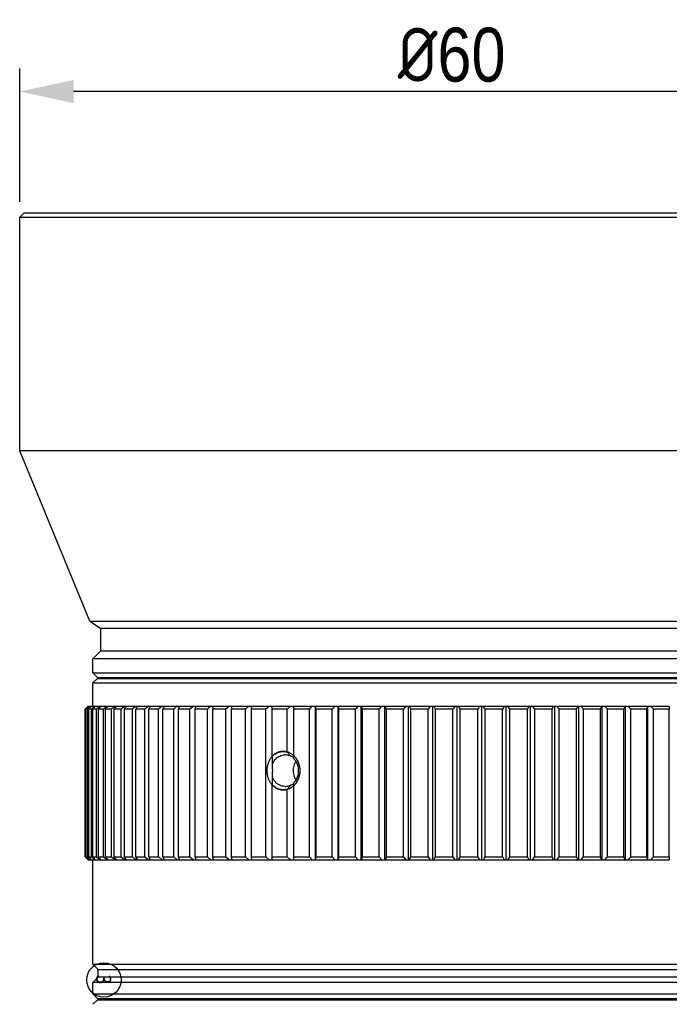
# Model space of a CAD drawing. Header units: millimetres. Extents: x 1698 to 1911, y 150 to 275.
# Tile 12 of 16: x 1705 to 1747, y 211 to 275. Entities that reach past the tile are written whole.
import ezdxf

# ---------------------------------------------------------------- set-up
doc = ezdxf.new("R2010")
doc.units = ezdxf.units.MM
doc.header["$LTSCALE"] = 23.1
doc.header["$PDMODE"] = 3
doc.header["$PDSIZE"] = 8
doc.layers.get('0').update_dxf_attribs({"linetype": 'CONTINUOUS'})
doc.layers.get('Defpoints').update_dxf_attribs({"linetype": 'CONTINUOUS'})
doc.layers.add('02___PRT_ALL_AXES', color=7, linetype='CONTINUOUS')
doc.styles.get("Standard").update_dxf_attribs({"font": 'txt', "width": 0.85})
doc.styles.add('TEXTSTYLE_2', font='simfang.ttf')
doc.dimstyles.get("Standard").update_dxf_attribs({"dimtxt": 3.5, "dimasz": 3.5, "dimexe": 1.5, "dimexo": 1, "dimtad": 1, "dimtoh": 1, "dimdsep": 46, "dimtxsty": 'Standard', "dimblk": '_FILLED', "dimcen": 0.09, "dimclrd": 3, "dimclre": 3, "dimclrt": 2, "dimazin": 2, "dimtp": 0.01, "dimtm": 0.01, "dimtfac": 1, "dimtofl": 0, "dimtmove": 0, "dimatfit": 3, "dimldrblk": '_FILLED', "dimfxl": 0, "dimtolj": 1, "dimarcsym": 0})

# ---------------------------------------------------------------- blocks, each defined once
blk = doc.blocks.new('BALLOON_BL1', base_point=(123.56, 115.42))
at = {"color": 2, "linetype": 'Continuous'}
blk.add_circle((123.56, 115.42), 2.24, dxfattribs=at)
at = {"color": 2, "linetype": 'Continuous', "insert": (122.82, 116.42), "char_height": 2, "width": 1.4688, "attachment_point": 1, "line_spacing_factor": 0.9, "style": 'TEXTSTYLE_2'}
blk.add_mtext('3', dxfattribs=at)
blk = doc.blocks.new('_FILLED')
at = {"color": 0, "linetype": 'ByBlock'}
blk.add_solid([(0, 0), (-1, 0.214), (-1, -0.214)], dxfattribs=at)
blk = doc.blocks.new('*D20')
at = {"color": 3, "lineweight": -2}
for p, q in [((1704.553, 263.192), (1704.553, 271.868)), ((1764.553, 263.192), (1764.553, 271.868)), ((1761.053, 270.368), (1708.053, 270.368))]:
    blk.add_line(p, q, dxfattribs=at)
at = {"layer": 'Defpoints', "color": 0}
for p in [(1704.553, 270.368), (1704.553, 262.192), (1764.553, 262.192)]:
    blk.add_point(p, dxfattribs=at)
at = {"color": 3, "lineweight": -2, "xscale": 3.5, "yscale": 3.5, "zscale": 3.5, "rotation": 180}
blk.add_blockref('_FILLED', (1704.553, 270.368), dxfattribs=at)
at = {"color": 3, "lineweight": -2, "xscale": 3.5, "yscale": 3.5, "zscale": 3.5}
blk.add_blockref('_FILLED', (1764.553, 270.368), dxfattribs=at)
at = {"color": 2, "insert": (1732.618, 272.743), "char_height": 3.5, "attachment_point": 5}
blk.add_mtext('\\A1;{\\fISOCPEUR|b0|i0|c0|p34;%%C}60', dxfattribs=at)

msp = doc.modelspace()

# ---------------------------------------------------------------- linework, layer by layer
at = {"color": 7, "linetype": 'Continuous'}
for p, q in [((1704.853, 262.492), (1704.553, 262.192)), ((1704.853, 262.492), (1764.253, 262.492)), ((1704.553, 247.002), (1704.553, 262.192)), ((1704.553, 262.192), (1764.553, 262.192)), ((1709.113, 235.944), (1704.553, 247.002)), ((1764.553, 247.002), (1704.553, 247.002)), ((1709.113, 235.944), (1759.993, 235.944)), ((1709.113, 235.944), (1709.804, 235.482)), ((1709.804, 235.482), (1709.804, 233.982)), ((1709.804, 235.482), (1759.302, 235.482)), ((1709.304, 233.482), (1709.804, 233.982)), ((1759.302, 233.982), (1709.804, 233.982)), ((1709.304, 232.582), (1709.304, 233.482)), ((1759.802, 233.482), (1709.304, 233.482)), ((1709.304, 232.582), (1709.604, 232.282)), ((1709.304, 232.582), (1759.802, 232.582)), ((1709.604, 232.222), (1709.304, 231.922)), ((1709.304, 230.422), (1709.304, 231.922)), ((1709.304, 231.922), (1759.802, 231.922)), ((1709.604, 232.282), (1759.502, 232.282)), ((1709.604, 232.222), (1759.502, 232.222)), ((1711.883, 232.222), (1711.883, 232.282)), ((1709.003, 230.422), (1708.804, 230.222)), ((1708.804, 220.622), (1708.804, 230.222)), ((1708.84, 230.222), (1708.804, 230.222)), ((1708.855, 230.237), (1708.84, 230.222)), ((1708.84, 220.622), (1708.84, 230.222)), ((1709.023, 230.399), (1708.855, 230.237)), ((1708.87, 230.222), (1708.891, 230.244)), ((1708.87, 220.622), (1708.87, 230.222)), ((1708.977, 230.222), (1708.87, 230.222)), ((1708.891, 230.244), (1709.061, 230.422)), ((1709.19, 230.422), (1708.977, 230.222)), ((1708.977, 220.622), (1708.977, 230.222)), ((1709.003, 230.422), (1722.34, 230.422)), ((1709.046, 230.422), (1709.023, 230.399)), ((1709.037, 230.222), (1709.118, 230.311)), ((1709.037, 220.622), (1709.037, 230.222)), ((1709.215, 230.222), (1709.037, 230.222)), ((1709.118, 230.311), (1709.22, 230.422)), ((1709.433, 230.422), (1709.215, 230.222)), ((1709.215, 220.622), (1709.215, 230.222)), ((1709.305, 230.222), (1709.344, 230.266)), ((1709.305, 220.622), (1709.305, 230.222)), ((1709.553, 230.222), (1709.305, 230.222)), ((1709.344, 230.266), (1709.478, 230.422)), ((1709.776, 230.422), (1709.553, 230.222)), ((1709.553, 220.622), (1709.553, 230.222)), ((1709.673, 230.222), (1709.709, 230.266)), ((1709.673, 220.622), (1709.673, 230.222)), ((1709.99, 230.222), (1709.673, 230.222)), ((1710.216, 230.422), (1709.99, 230.222)), ((1709.99, 220.622), (1709.99, 230.222)), ((1710.138, 230.222), (1710.24, 230.355)), ((1710.138, 220.622), (1710.138, 230.222)), ((1710.524, 230.222), (1710.138, 230.222)), ((1710.24, 230.355), (1710.291, 230.422)), ((1710.651, 230.333), (1710.524, 230.222)), ((1710.524, 220.622), (1710.524, 230.222)), ((1710.753, 230.422), (1710.651, 230.333)), ((1710.7, 230.222), (1710.716, 230.244)), ((1710.7, 220.622), (1710.7, 230.222)), ((1711.152, 230.222), (1710.7, 230.222)), ((1710.716, 230.244), (1710.795, 230.355)), ((1710.795, 230.355), (1710.842, 230.422)), ((1711.255, 230.311), (1711.152, 230.222)), ((1711.152, 220.622), (1711.152, 230.222)), ((1711.384, 230.422), (1711.255, 230.311)), ((1711.357, 230.222), (1711.4, 230.288)), ((1711.357, 220.622), (1711.357, 230.222)), ((1711.873, 230.222), (1711.357, 230.222)), ((1711.899, 230.244), (1711.873, 230.222)), ((1711.873, 220.622), (1711.873, 230.222)), ((1712.08, 230.399), (1711.899, 230.244)), ((1712.106, 230.422), (1712.08, 230.399)), ((1712.105, 230.222), (1712.118, 230.244)), ((1712.105, 220.622), (1712.105, 230.222)), ((1712.684, 230.222), (1712.105, 230.222)), ((1712.118, 230.244), (1712.17, 230.333)), ((1712.17, 230.333), (1712.221, 230.422)), ((1712.787, 230.311), (1712.684, 230.222)), ((1712.684, 220.622), (1712.684, 230.222)), ((1712.916, 230.422), (1712.787, 230.311)), ((1712.941, 230.222), (1712.953, 230.244)), ((1712.941, 220.622), (1712.941, 230.222)), ((1713.58, 230.222), (1712.941, 230.222)), ((1712.953, 230.244), (1712.976, 230.288)), ((1712.976, 230.288), (1712.999, 230.333)), ((1713.709, 230.333), (1713.58, 230.222)), ((1713.58, 220.622), (1713.58, 230.222)), ((1713.812, 230.422), (1713.709, 230.333)), ((1713.863, 230.222), (1713.873, 230.244)), ((1713.863, 220.622), (1713.863, 230.222)), ((1714.56, 230.222), (1713.863, 230.222)), ((1713.873, 230.244), (1713.903, 230.311)), ((1713.903, 230.311), (1713.933, 230.377)), ((1713.933, 230.377), (1713.953, 230.422)), ((1714.662, 230.311), (1714.56, 230.222)), ((1714.56, 220.622), (1714.56, 230.222)), ((1714.79, 230.422), (1714.662, 230.311)), ((1714.866, 230.222), (1714.892, 230.288)), ((1714.866, 220.622), (1714.866, 230.222)), ((1715.618, 230.222), (1714.866, 230.222)), ((1714.892, 230.288), (1714.909, 230.333)), ((1715.77, 230.355), (1715.618, 230.222)), ((1715.618, 220.622), (1715.618, 230.222)), ((1715.846, 230.422), (1715.77, 230.355)), ((1715.947, 230.222), (1716.01, 230.422)), ((1715.947, 220.622), (1715.947, 230.222)), ((1716.752, 230.222), (1715.947, 230.222)), ((1716.826, 230.288), (1716.752, 230.222)), ((1716.752, 220.622), (1716.752, 230.222)), ((1716.975, 230.422), (1716.826, 230.288)), ((1717.101, 230.222), (1717.15, 230.422)), ((1717.101, 220.622), (1717.101, 230.222)), ((1717.955, 230.222), (1717.101, 230.222)), ((1718.077, 230.333), (1717.955, 230.222)), ((1717.955, 220.622), (1717.955, 230.222)), ((1718.174, 230.422), (1718.077, 230.333)), ((1718.325, 230.222), (1718.359, 230.422)), ((1718.325, 220.622), (1718.325, 230.222)), ((1719.224, 230.222), (1718.325, 230.222)), ((1719.248, 230.244), (1719.224, 230.222)), ((1719.224, 220.622), (1719.224, 230.222)), ((1719.438, 230.422), (1719.248, 230.244)), ((1719.612, 230.222), (1719.632, 230.422)), ((1719.612, 220.622), (1719.612, 230.222)), ((1720.553, 230.222), (1719.612, 230.222)), ((1720.6, 230.266), (1720.553, 230.222)), ((1720.553, 220.622), (1720.553, 230.222)), ((1720.761, 230.422), (1720.6, 230.266)), ((1720.959, 230.222), (1720.964, 230.422)), ((1720.959, 227.13), (1720.959, 230.222)), ((1721.938, 230.222), (1720.959, 230.222)), ((1721.938, 227.433), (1721.938, 230.222)), ((1722.34, 230.422), (1722.34, 227.098)), ((1722.359, 230.222), (1722.349, 230.422)), ((1722.349, 230.422), (1728.315, 230.422)), ((1722.359, 227.184), (1722.359, 230.222)), ((1723.372, 230.222), (1722.359, 230.222)), ((1723.48, 230.333), (1723.372, 230.222)), ((1723.372, 220.622), (1723.372, 230.222)), ((1723.566, 230.422), (1723.48, 230.333)), ((1723.759, 230.422), (1723.759, 220.422)), ((1723.807, 230.222), (1723.783, 230.422)), ((1723.807, 220.622), (1723.807, 230.222)), ((1724.851, 230.222), (1723.807, 230.222)), ((1724.871, 230.244), (1724.851, 230.222)), ((1724.851, 220.622), (1724.851, 230.222)), ((1725.036, 230.422), (1724.871, 230.244)), ((1725.221, 230.422), (1725.221, 220.422)), ((1725.297, 230.222), (1725.259, 230.422)), ((1725.297, 220.622), (1725.297, 230.222)), ((1726.368, 230.222), (1725.297, 230.222)), ((1726.407, 230.266), (1726.368, 230.222)), ((1726.368, 220.622), (1726.368, 230.222)), ((1726.543, 230.422), (1726.407, 230.266)), ((1726.719, 230.422), (1726.719, 220.422)), ((1726.824, 230.222), (1726.772, 230.422)), ((1726.824, 220.622), (1726.824, 230.222)), ((1727.917, 230.222), (1726.824, 230.222)), ((1728.027, 230.355), (1727.917, 230.222)), ((1727.917, 220.622), (1727.917, 230.222)), ((1728.082, 230.422), (1728.027, 230.355)), ((1728.249, 230.422), (1728.249, 220.422)), ((1728.382, 220.622), (1728.382, 230.222)), ((1721.85, 227.455), (1721.938, 227.433)), ((1720.959, 227.13), (1720.961, 226.948)), ((1720.961, 226.948), (1720.963, 226.771)), ((1720.963, 226.771), (1720.964, 226.597)), ((1722.349, 227.018), (1722.359, 227.184)), ((1720.961, 225.494), (1720.959, 225.313)), ((1720.959, 220.622), (1720.959, 225.313)), ((1720.963, 225.67), (1720.961, 225.494)), ((1720.964, 225.846), (1720.963, 225.67)), ((1722.34, 225.345), (1722.34, 220.422)), ((1722.349, 225.425), (1722.359, 225.259)), ((1721.938, 225.01), (1721.85, 224.988)), ((1721.938, 220.622), (1721.938, 225.01)), ((1722.359, 220.622), (1722.359, 225.259)), ((1708.804, 220.622), (1709.003, 220.422)), ((1708.804, 220.622), (1708.84, 220.622)), ((1708.84, 220.622), (1709.046, 220.422)), ((1709.061, 220.422), (1708.87, 220.622)), ((1708.87, 220.622), (1708.977, 220.622)), ((1708.977, 220.622), (1709.19, 220.422)), ((1709.003, 220.422), (1722.34, 220.422)), ((1709.22, 220.422), (1709.037, 220.622)), ((1709.037, 220.622), (1709.215, 220.622)), ((1709.215, 220.622), (1709.433, 220.422)), ((1709.303, 213.651), (1709.303, 220.422)), ((1709.478, 220.422), (1709.305, 220.622)), ((1709.305, 220.622), (1709.553, 220.622)), ((1709.553, 220.622), (1709.776, 220.422)), ((1709.836, 220.422), (1709.673, 220.622)), ((1709.673, 220.622), (1709.99, 220.622)), ((1709.99, 220.622), (1710.216, 220.422)), ((1710.291, 220.422), (1710.138, 220.622)), ((1710.138, 220.622), (1710.524, 220.622)), ((1710.524, 220.622), (1710.753, 220.422)), ((1710.842, 220.422), (1710.7, 220.622)), ((1710.7, 220.622), (1711.152, 220.622)), ((1711.357, 220.622), (1711.873, 220.622)), ((1711.873, 220.622), (1712.106, 220.422)), ((1712.221, 220.422), (1712.105, 220.622)), ((1712.105, 220.622), (1712.684, 220.622)), ((1712.684, 220.622), (1712.916, 220.422)), ((1713.045, 220.422), (1712.941, 220.622)), ((1712.941, 220.622), (1713.58, 220.622)), ((1713.953, 220.422), (1713.863, 220.622)), ((1713.863, 220.622), (1714.56, 220.622)), ((1714.56, 220.622), (1714.79, 220.422)), ((1714.943, 220.422), (1714.866, 220.622)), ((1714.866, 220.622), (1715.618, 220.622)), ((1715.618, 220.622), (1715.846, 220.422)), ((1716.01, 220.422), (1715.947, 220.622)), ((1715.947, 220.622), (1716.752, 220.622)), ((1716.752, 220.622), (1716.975, 220.422)), ((1717.15, 220.422), (1717.101, 220.622)), ((1717.101, 220.622), (1717.955, 220.622)), ((1717.955, 220.622), (1718.174, 220.422)), ((1718.359, 220.422), (1718.325, 220.622)), ((1718.325, 220.622), (1719.224, 220.622)), ((1719.224, 220.622), (1719.438, 220.422)), ((1719.632, 220.422), (1719.612, 220.622)), ((1719.612, 220.622), (1720.553, 220.622)), ((1720.553, 220.622), (1720.761, 220.422)), ((1720.964, 220.422), (1720.959, 220.622)), ((1720.959, 220.622), (1721.938, 220.622)), ((1721.938, 220.622), (1722.139, 220.422)), ((1722.349, 220.422), (1722.359, 220.622)), ((1722.349, 220.422), (1728.315, 220.422)), ((1722.359, 220.622), (1723.372, 220.622)), ((1723.372, 220.622), (1723.566, 220.422)), ((1723.783, 220.422), (1723.807, 220.622)), ((1723.807, 220.622), (1724.851, 220.622)), ((1724.851, 220.622), (1725.036, 220.422)), ((1725.259, 220.422), (1725.297, 220.622)), ((1725.297, 220.622), (1726.368, 220.622)), ((1726.368, 220.622), (1726.543, 220.422)), ((1726.772, 220.422), (1726.824, 220.622)), ((1726.824, 220.622), (1727.917, 220.622)), ((1727.917, 220.622), (1728.082, 220.422)), ((1728.315, 220.422), (1728.382, 220.622)), ((1709.303, 213.651), (1709.653, 213.301)), ((1709.303, 213.651), (1759.803, 213.651)), ((1709.653, 212.802), (1709.653, 213.301)), ((1709.653, 213.301), (1710.103, 213.301)), ((1709.303, 212.452), (1709.653, 212.802)), ((1759.453, 212.802), (1710.103, 212.802)), ((1709.303, 211.702), (1709.303, 212.452)), ((1759.803, 212.452), (1709.303, 212.452)), ((1709.303, 211.702), (1709.603, 211.402)), ((1709.303, 211.702), (1759.903, 211.702)), ((1709.603, 211.332), (1709.303, 211.032)), ((1709.603, 211.402), (1759.503, 211.402)), ((1709.603, 211.332), (1759.503, 211.332)), ((1712.478, 211.332), (1712.478, 211.402))]:
    msp.add_line(p, q, dxfattribs=at)
for points in [[(1709.709, 230.266), (1709.818, 230.399), (1709.836, 230.422)], [(1711.4, 230.288), (1711.472, 230.399), (1711.486, 230.422)], [(1712.999, 230.333), (1713.033, 230.399), (1713.045, 230.422)], [(1714.909, 230.333), (1714.934, 230.399), (1714.943, 230.422)], [(1722.139, 230.422), (1722.117, 230.399), (1721.938, 230.222)], [(1728.382, 230.222), (1728.374, 230.244), (1728.315, 230.422)], [(1720.959, 227.13), (1721.026, 227.2), (1721.097, 227.262), (1721.171, 227.316), (1721.249, 227.363), (1721.331, 227.401), (1721.414, 227.432), (1721.5, 227.454)], [(1720.964, 226.597), (1721.001, 226.69), (1721.045, 226.778), (1721.097, 226.861), (1721.155, 226.938), (1721.22, 227.007), (1721.291, 227.069), (1721.366, 227.122), (1721.446, 227.166), (1721.529, 227.201), (1721.615, 227.226), (1721.702, 227.241), (1721.79, 227.247)], [(1721.5, 227.454), (1721.587, 227.467), (1721.675, 227.472), (1721.762, 227.467), (1721.85, 227.455)], [(1722.16, 227.153), (1722.102, 227.181), (1722.041, 227.205), (1721.98, 227.223), (1721.917, 227.236), (1721.854, 227.244), (1721.79, 227.247)], [(1722.16, 227.153), (1722.138, 227.184), (1722.115, 227.214), (1722.091, 227.245), (1722.067, 227.276), (1722.042, 227.307), (1722.017, 227.338), (1721.991, 227.37), (1721.965, 227.402), (1721.938, 227.433)], [(1720.964, 226.597), (1720.965, 226.535), (1720.966, 226.473), (1720.967, 226.41), (1720.967, 226.348), (1720.968, 226.285), (1720.968, 226.222), (1720.968, 226.159), (1720.967, 226.096), (1720.967, 226.033), (1720.966, 225.971), (1720.965, 225.908), (1720.964, 225.846)], [(1722.34, 227.098), (1722.311, 227.108), (1722.282, 227.118), (1722.252, 227.127), (1722.222, 227.136), (1722.191, 227.145), (1722.16, 227.153)], [(1722.349, 225.425), (1722.414, 225.492), (1722.473, 225.567), (1722.526, 225.648), (1722.572, 225.735), (1722.609, 225.826), (1722.639, 225.922), (1722.661, 226.02), (1722.674, 226.12), (1722.678, 226.222), (1722.674, 226.323), (1722.661, 226.423), (1722.639, 226.521), (1722.609, 226.617), (1722.572, 226.708), (1722.526, 226.795), (1722.473, 226.876), (1722.414, 226.951), (1722.349, 227.018)], [(1722.359, 227.184), (1722.437, 227.101), (1722.506, 227.011)], [(1722.506, 227.011), (1722.568, 226.914), (1722.622, 226.81), (1722.667, 226.699), (1722.703, 226.584), (1722.729, 226.466), (1722.744, 226.344), (1722.75, 226.222), (1722.744, 226.1), (1722.729, 225.977), (1722.703, 225.859), (1722.667, 225.744), (1722.622, 225.633), (1722.568, 225.529), (1722.506, 225.432)], [(1721.5, 224.989), (1721.415, 225.011), (1721.331, 225.041), (1721.249, 225.08), (1721.171, 225.127), (1721.097, 225.181), (1721.026, 225.243), (1720.959, 225.313)], [(1721.79, 225.197), (1721.702, 225.202), (1721.615, 225.217), (1721.529, 225.242), (1721.446, 225.277), (1721.366, 225.321), (1721.291, 225.374), (1721.22, 225.436), (1721.155, 225.505), (1721.097, 225.582), (1721.045, 225.665), (1721.001, 225.753), (1720.964, 225.846)], [(1722.16, 225.29), (1722.191, 225.298), (1722.222, 225.307), (1722.252, 225.316), (1722.282, 225.325), (1722.311, 225.335), (1722.34, 225.345)], [(1722.34, 225.345), (1722.342, 225.357), (1722.343, 225.37), (1722.345, 225.383), (1722.346, 225.396), (1722.349, 225.425)], [(1722.506, 225.432), (1722.437, 225.342), (1722.359, 225.259)], [(1721.85, 224.988), (1721.763, 224.976), (1721.675, 224.972), (1721.588, 224.976), (1721.5, 224.989)], [(1721.79, 225.197), (1721.854, 225.199), (1721.917, 225.207), (1721.98, 225.22), (1722.041, 225.238), (1722.102, 225.262), (1722.16, 225.29)], [(1721.938, 225.01), (1721.965, 225.041), (1721.991, 225.073), (1722.017, 225.105), (1722.042, 225.136), (1722.067, 225.167), (1722.091, 225.198), (1722.115, 225.229), (1722.138, 225.259), (1722.16, 225.29)], [(1711.152, 220.622), (1711.178, 220.599), (1711.384, 220.422)], [(1711.486, 220.422), (1711.371, 220.599), (1711.357, 220.622)], [(1713.58, 220.622), (1713.606, 220.599), (1713.812, 220.422)], [(1710.103, 213.301), (1758.083, 213.301), (1759.003, 213.301)], [(1710.103, 212.802), (1709.906, 212.802), (1709.653, 212.802)]]:
    msp.add_lwpolyline(points, dxfattribs=at)
at = {"color": 2, "linetype": 'Continuous'}
for points in [[(1721.678, 227.472), (1721.655, 227.471), (1721.633, 227.47), (1721.61, 227.469), (1721.587, 227.467), (1721.564, 227.465), (1721.541, 227.462), (1721.518, 227.458), (1721.495, 227.454), (1721.471, 227.449), (1721.448, 227.443), (1721.425, 227.437), (1721.402, 227.43), (1721.378, 227.422), (1721.355, 227.414), (1721.332, 227.405), (1721.309, 227.396), (1721.286, 227.385), (1721.263, 227.375), (1721.24, 227.363), (1721.218, 227.351), (1721.196, 227.339), (1721.174, 227.326), (1721.152, 227.312), (1721.131, 227.298), (1721.111, 227.283), (1721.09, 227.268), (1721.07, 227.252), (1721.051, 227.236), (1721.032, 227.22), (1721.013, 227.203), (1720.994, 227.185), (1720.976, 227.167), (1720.958, 227.149)], [(1721.678, 224.972), (1721.721, 224.972), (1721.764, 224.975), (1721.806, 224.98), (1721.849, 224.987), (1721.892, 224.996), (1721.935, 225.007), (1721.978, 225.02), (1722.02, 225.035), (1722.062, 225.052), (1722.104, 225.071), (1722.145, 225.093), (1722.185, 225.115), (1722.225, 225.14), (1722.263, 225.167), (1722.301, 225.195), (1722.337, 225.225), (1722.372, 225.257), (1722.406, 225.29), (1722.439, 225.324), (1722.47, 225.36), (1722.499, 225.396), (1722.528, 225.434), (1722.555, 225.472), (1722.58, 225.512), (1722.604, 225.553), (1722.626, 225.595), (1722.647, 225.638), (1722.667, 225.682), (1722.685, 225.728), (1722.702, 225.774), (1722.717, 225.822), (1722.73, 225.87), (1722.742, 225.918), (1722.752, 225.967), (1722.76, 226.016), (1722.767, 226.064), (1722.771, 226.112), (1722.774, 226.159), (1722.776, 226.206), (1722.775, 226.253), (1722.773, 226.299), (1722.77, 226.345), (1722.765, 226.39), (1722.759, 226.434), (1722.752, 226.478), (1722.743, 226.521), (1722.733, 226.563), (1722.722, 226.605), (1722.709, 226.646), (1722.694, 226.693), (1722.676, 226.739), (1722.657, 226.783), (1722.636, 226.827), (1722.614, 226.87), (1722.59, 226.912), (1722.565, 226.954), (1722.538, 226.994), (1722.51, 227.033), (1722.48, 227.071), (1722.448, 227.108), (1722.416, 227.144), (1722.386, 227.173), (1722.356, 227.201), (1722.325, 227.228), (1722.293, 227.254), (1722.261, 227.278), (1722.227, 227.302), (1722.192, 227.323), (1722.157, 227.344), (1722.121, 227.363), (1722.084, 227.381), (1722.047, 227.397), (1722.01, 227.412), (1721.972, 227.425), (1721.935, 227.436), (1721.897, 227.446), (1721.86, 227.454), (1721.823, 227.46), (1721.787, 227.465), (1721.75, 227.469), (1721.714, 227.471), (1721.678, 227.472)], [(1720.958, 227.149), (1720.935, 227.122), (1720.911, 227.095), (1720.889, 227.067), (1720.868, 227.039), (1720.847, 227.01), (1720.827, 226.98), (1720.808, 226.95), (1720.79, 226.919), (1720.77, 226.883), (1720.752, 226.847), (1720.734, 226.81), (1720.718, 226.773), (1720.703, 226.734), (1720.689, 226.695), (1720.676, 226.655), (1720.665, 226.62), (1720.656, 226.584), (1720.647, 226.547), (1720.639, 226.51), (1720.632, 226.472), (1720.626, 226.434), (1720.621, 226.395), (1720.617, 226.356), (1720.614, 226.321), (1720.612, 226.285), (1720.611, 226.249), (1720.61, 226.213), (1720.611, 226.176), (1720.612, 226.139), (1720.615, 226.102), (1720.619, 226.065), (1720.623, 226.027), (1720.629, 225.989), (1720.636, 225.951), (1720.644, 225.913), (1720.652, 225.875), (1720.662, 225.837), (1720.673, 225.799), (1720.684, 225.762), (1720.697, 225.726), (1720.71, 225.69), (1720.725, 225.655), (1720.74, 225.621), (1720.756, 225.587), (1720.773, 225.555), (1720.79, 225.523), (1720.809, 225.491), (1720.828, 225.46), (1720.849, 225.43), (1720.87, 225.401), (1720.891, 225.373), (1720.913, 225.347), (1720.935, 225.32), (1720.958, 225.295)], [(1720.958, 225.295), (1720.975, 225.278), (1720.992, 225.261), (1721.009, 225.245), (1721.026, 225.229), (1721.043, 225.213), (1721.061, 225.198), (1721.08, 225.183), (1721.098, 225.169), (1721.118, 225.154), (1721.139, 225.14), (1721.159, 225.126), (1721.18, 225.113), (1721.202, 225.101), (1721.223, 225.089), (1721.245, 225.077), (1721.267, 225.066), (1721.289, 225.056), (1721.311, 225.046), (1721.333, 225.037), (1721.356, 225.029), (1721.379, 225.021), (1721.401, 225.013), (1721.424, 225.007), (1721.447, 225), (1721.47, 224.995), (1721.493, 224.99), (1721.516, 224.986), (1721.539, 224.982), (1721.562, 224.979), (1721.585, 224.976), (1721.608, 224.974), (1721.632, 224.973), (1721.655, 224.972), (1721.678, 224.972)]]:
    msp.add_lwpolyline(points, dxfattribs=at)
at = {"layer": '02___PRT_ALL_AXES', "color": 7, "linetype": 'Continuous'}
for p, q in [((1728.315, 230.422), (1746.756, 230.422)), ((1729.492, 230.222), (1728.382, 230.222)), ((1729.561, 230.311), (1729.492, 230.222)), ((1729.492, 220.622), (1729.492, 230.222)), ((1729.647, 230.422), (1729.561, 230.311)), ((1729.803, 230.422), (1729.803, 220.422)), ((1729.964, 230.222), (1729.883, 230.422)), ((1729.964, 220.622), (1729.964, 230.222)), ((1731.088, 230.222), (1729.964, 230.222)), ((1731.104, 230.244), (1731.088, 230.222)), ((1731.088, 220.622), (1731.088, 230.222)), ((1731.184, 230.355), (1731.104, 230.244)), ((1731.231, 230.422), (1731.184, 230.355)), ((1731.376, 230.422), (1731.376, 220.422)), ((1731.564, 220.622), (1731.564, 230.222)), ((1732.697, 230.222), (1731.564, 230.222)), ((1732.711, 230.244), (1732.697, 230.222)), ((1732.697, 220.622), (1732.697, 230.222)), ((1732.785, 230.355), (1732.711, 230.244)), ((1732.829, 230.422), (1732.785, 230.355)), ((1732.961, 230.422), (1732.961, 220.422)), ((1733.176, 220.622), (1733.176, 230.222)), ((1734.313, 230.222), (1733.176, 230.222)), ((1734.353, 230.288), (1734.313, 230.222)), ((1734.313, 220.622), (1734.313, 230.222)), ((1734.406, 230.377), (1734.353, 230.288)), ((1734.433, 230.422), (1734.406, 230.377)), ((1734.553, 230.422), (1734.553, 220.422)), ((1734.793, 220.622), (1734.793, 230.222)), ((1735.93, 230.222), (1734.793, 230.222)), ((1735.966, 230.288), (1735.93, 230.222)), ((1735.93, 220.622), (1735.93, 230.222)), ((1736.002, 230.355), (1735.966, 230.288)), ((1736.037, 230.422), (1736.002, 230.355)), ((1736.145, 230.422), (1736.145, 220.422)), ((1736.409, 230.222), (1736.277, 230.422)), ((1736.409, 220.622), (1736.409, 230.222)), ((1737.542, 230.222), (1736.409, 230.222)), ((1737.573, 230.288), (1737.542, 230.222)), ((1737.542, 220.622), (1737.542, 230.222)), ((1737.605, 230.355), (1737.573, 230.288)), ((1737.636, 230.422), (1737.605, 230.355)), ((1737.73, 230.422), (1737.73, 220.422)), ((1738.018, 230.222), (1737.874, 230.422)), ((1738.018, 220.622), (1738.018, 230.222)), ((1739.142, 230.222), (1738.018, 230.222)), ((1739.151, 230.244), (1739.142, 230.222)), ((1739.142, 220.622), (1739.142, 230.222)), ((1739.169, 230.288), (1739.151, 230.244)), ((1739.196, 230.355), (1739.169, 230.288)), ((1739.303, 230.422), (1739.303, 220.422)), ((1739.613, 220.622), (1739.613, 230.222)), ((1740.724, 230.222), (1739.613, 230.222)), ((1740.79, 230.422), (1740.724, 230.222)), ((1740.724, 220.622), (1740.724, 230.222)), ((1740.857, 230.422), (1740.857, 220.422)), ((1741.189, 230.222), (1741.023, 230.422)), ((1741.189, 220.622), (1741.189, 230.222)), ((1742.281, 230.222), (1741.189, 230.222)), ((1742.334, 230.422), (1742.281, 230.222)), ((1742.281, 220.622), (1742.281, 230.222)), ((1742.386, 230.422), (1742.386, 220.422)), ((1742.738, 230.222), (1742.562, 230.422)), ((1742.738, 220.622), (1742.738, 230.222)), ((1743.808, 230.222), (1742.738, 230.222)), ((1743.847, 230.422), (1743.808, 230.222)), ((1743.808, 220.622), (1743.808, 230.222)), ((1743.885, 230.422), (1743.885, 220.422)), ((1744.255, 230.222), (1744.07, 230.422)), ((1744.255, 220.622), (1744.255, 230.222)), ((1745.299, 230.222), (1744.255, 230.222)), ((1745.323, 230.422), (1745.299, 230.222)), ((1745.299, 220.622), (1745.299, 230.222)), ((1745.346, 230.422), (1745.346, 220.422)), ((1745.733, 230.222), (1745.54, 230.422)), ((1745.733, 220.622), (1745.733, 230.222)), ((1746.747, 230.222), (1745.733, 230.222)), ((1746.756, 230.422), (1746.747, 230.222)), ((1746.747, 220.622), (1746.747, 230.222)), ((1722.489, 225.609), (1722.495, 225.6)), ((1728.315, 220.422), (1746.756, 220.422)), ((1728.382, 220.622), (1729.492, 220.622)), ((1729.91, 220.488), (1729.937, 220.555)), ((1729.937, 220.555), (1729.955, 220.599)), ((1729.955, 220.599), (1729.964, 220.622)), ((1729.964, 220.622), (1731.088, 220.622)), ((1731.088, 220.622), (1731.231, 220.422)), ((1731.47, 220.422), (1731.501, 220.488)), ((1731.501, 220.488), (1731.532, 220.555)), ((1731.532, 220.555), (1731.564, 220.622)), ((1731.564, 220.622), (1732.697, 220.622)), ((1732.697, 220.622), (1732.829, 220.422)), ((1733.068, 220.422), (1733.104, 220.488)), ((1733.104, 220.488), (1733.14, 220.555)), ((1733.14, 220.555), (1733.176, 220.622)), ((1733.176, 220.622), (1734.313, 220.622)), ((1734.673, 220.422), (1734.7, 220.466)), ((1734.7, 220.466), (1734.753, 220.555)), ((1734.753, 220.555), (1734.793, 220.622)), ((1734.793, 220.622), (1735.93, 220.622)), ((1736.277, 220.422), (1736.321, 220.488)), ((1736.321, 220.488), (1736.394, 220.599)), ((1736.394, 220.599), (1736.409, 220.622)), ((1736.409, 220.622), (1737.542, 220.622)), ((1737.874, 220.422), (1737.922, 220.488)), ((1737.922, 220.488), (1738.002, 220.599)), ((1738.002, 220.599), (1738.018, 220.622)), ((1738.018, 220.622), (1739.142, 220.622)), ((1739.142, 220.622), (1739.222, 220.422)), ((1739.458, 220.422), (1739.544, 220.532)), ((1739.544, 220.532), (1739.613, 220.622)), ((1739.613, 220.622), (1740.724, 220.622)), ((1741.023, 220.422), (1741.078, 220.488)), ((1741.078, 220.488), (1741.189, 220.622)), ((1741.189, 220.622), (1742.281, 220.622)), ((1742.281, 220.622), (1742.334, 220.422)), ((1742.562, 220.422), (1742.699, 220.577)), ((1742.699, 220.577), (1742.738, 220.622)), ((1742.738, 220.622), (1743.808, 220.622)), ((1743.808, 220.622), (1743.847, 220.422)), ((1744.07, 220.422), (1744.234, 220.599)), ((1744.234, 220.599), (1744.255, 220.622)), ((1744.255, 220.622), (1745.299, 220.622)), ((1745.299, 220.622), (1745.323, 220.422)), ((1745.54, 220.422), (1745.626, 220.51)), ((1745.626, 220.51), (1745.733, 220.622)), ((1745.733, 220.622), (1746.747, 220.622)), ((1746.747, 220.622), (1746.756, 220.422))]:
    msp.add_line(p, q, dxfattribs=at)
for points in [[(1731.564, 230.222), (1731.553, 230.244), (1731.47, 230.422)], [(1733.176, 230.222), (1733.164, 230.244), (1733.068, 230.422)], [(1734.793, 230.222), (1734.779, 230.244), (1734.673, 230.422)], [(1739.222, 230.422), (1739.213, 230.399), (1739.196, 230.355)], [(1739.613, 230.222), (1739.596, 230.244), (1739.458, 230.422)], [(1722.495, 226.843), (1722.463, 226.791), (1722.423, 226.713), (1722.389, 226.631), (1722.361, 226.545), (1722.34, 226.458), (1722.326, 226.368), (1722.318, 226.277), (1722.317, 226.186), (1722.323, 226.097), (1722.336, 226.008), (1722.355, 225.922), (1722.38, 225.838), (1722.411, 225.757), (1722.447, 225.68), (1722.489, 225.609)], [(1729.492, 220.622), (1729.509, 220.599), (1729.647, 220.422)], [(1729.883, 220.422), (1729.892, 220.444), (1729.91, 220.488)], [(1734.313, 220.622), (1734.326, 220.599), (1734.433, 220.422)], [(1735.93, 220.622), (1735.942, 220.599), (1736.037, 220.422)], [(1737.542, 220.622), (1737.552, 220.599), (1737.636, 220.422)], [(1740.724, 220.622), (1740.731, 220.599), (1740.79, 220.422)]]:
    msp.add_lwpolyline(points, dxfattribs=at)

# ---------------------------------------------------------------- block references
at = {"color": 2, "linetype": 'Continuous', "xscale": 0.5, "yscale": 0.5, "zscale": 0.5, "rotation": 270}
msp.add_blockref('BALLOON_BL1', (1710.024, 212.615), dxfattribs=at)

# ---------------------------------------------------------------- dimensions: what is measured, and where the dimension line sits
dim = msp.add_linear_dim(base=(1704.553, 270.368), p1=(1764.553, 262.192), p2=(1704.553, 262.192), text='{\\fISOCPEUR|b0|i0|c0|p34;%%C}<>', dimstyle='Standard')
dim.commit()
dim.dimension.update_dxf_attribs({"geometry": '*D20', "text_midpoint": (1732.618, 270.368), "dimtype": 160})

doc.saveas('drawing.dxf')
